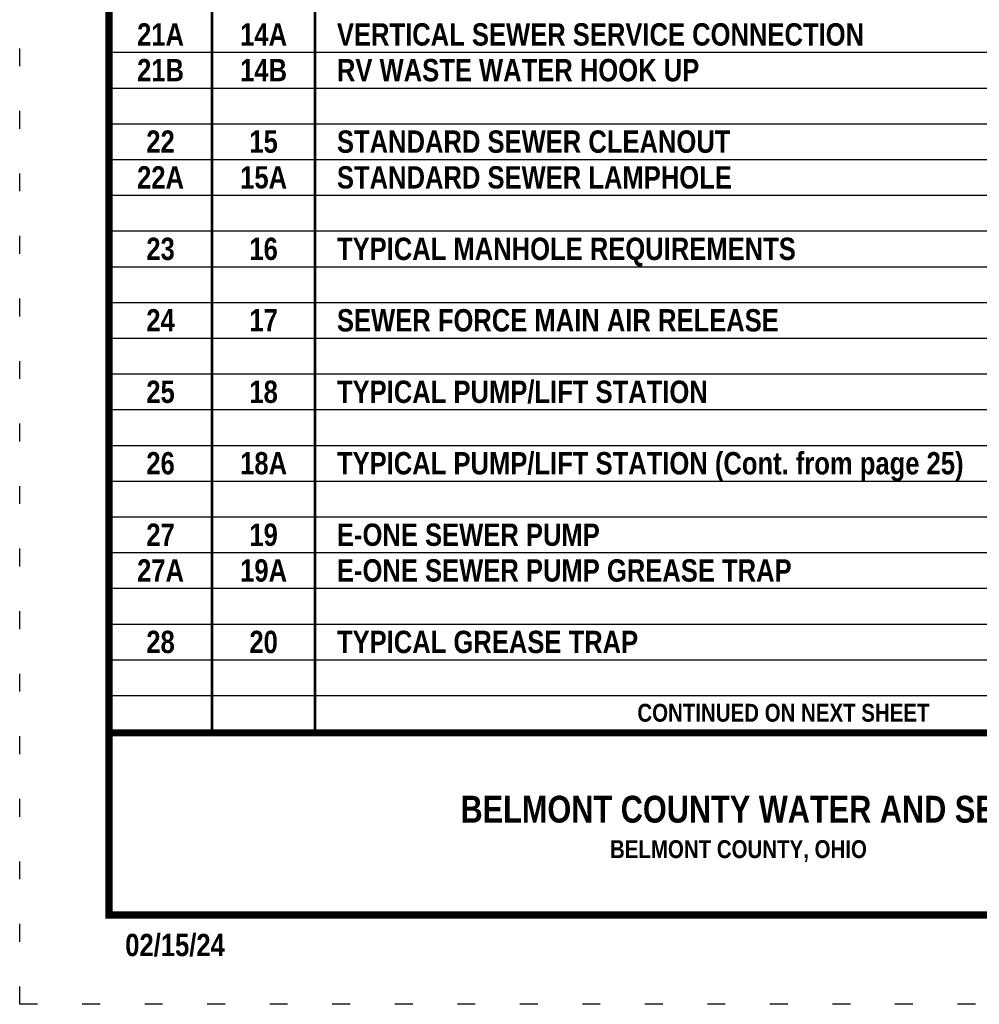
# Model space of a CAD drawing. Header units: feet. Extents: x -26.5 to 0.6, y 11.5 to 22.5.
# Tile 207 of 256: x -17.3 to -11.9, y 11.5 to 17. Entities that reach past the tile are written whole.
import ezdxf
from ezdxf.enums import TextEntityAlignment as Align

# ---------------------------------------------------------------- set-up
doc = ezdxf.new("R2010")
doc.units = ezdxf.units.FT
doc.header["$MEASUREMENT"] = 0
doc.linetypes.add('DOT2', pattern=[0.125, 0, -0.125])
doc.layers.get('0').update_dxf_attribs({"linetype": 'CONTINUOUS'})
doc.layers.get('DEFPOINTS').update_dxf_attribs({"linetype": 'CONTINUOUS'})
doc.layers.add('BORDER', color=252, linetype='CONTINUOUS')
doc.layers.add('TEXT', color=255, linetype='CONTINUOUS')
doc.styles.add('TECHNICAL', font='techb___.ttf', dxfattribs={"height": 0.1})

msp = doc.modelspace()

# ---------------------------------------------------------------- linework, layer by layer
at = {"const_width": 0.015}
for points in [[(-16.1751, 21.9959), (-16.1751, 13.0154)], [(-15.5981, 21.9959), (-15.5981, 13.0154)]]:
    msp.add_lwpolyline(points, dxfattribs=at)
for points in [[(-16.7521, 16.824), (-9.2521, 16.824)], [(-16.7521, 16.624), (-9.2521, 16.624)], [(-16.7521, 16.424), (-9.2521, 16.424)], [(-16.7521, 16.224), (-9.2521, 16.224)], [(-16.7521, 16.024), (-9.2521, 16.024)], [(-16.7521, 15.824), (-9.2521, 15.824)], [(-16.7521, 15.624), (-9.2521, 15.624)], [(-16.7521, 15.424), (-9.2521, 15.424)], [(-16.7521, 15.224), (-9.2521, 15.224)], [(-16.7521, 15.024), (-9.2521, 15.024)], [(-16.7521, 14.824), (-9.2521, 14.824)], [(-16.7521, 14.624), (-9.2521, 14.624)], [(-16.7521, 14.424), (-9.2521, 14.424)], [(-16.7521, 14.224), (-9.2521, 14.224)], [(-16.7521, 14.024), (-9.2521, 14.024)], [(-16.7521, 13.824), (-9.2521, 13.824)], [(-16.7521, 13.624), (-9.2521, 13.624)], [(-16.7521, 13.424), (-9.2521, 13.424)], [(-16.7521, 13.224), (-9.2521, 13.224)]]:
    msp.add_lwpolyline(points)
at = {"layer": 'BORDER', "color": 7, "const_width": 0.04}
msp.add_lwpolyline([(-16.7521, 11.9959), (-16.7521, 21.9959), (-9.2521, 21.9959), (-9.2521, 11.9959)], close=True, dxfattribs=at)
msp.add_lwpolyline([(-16.7521, 13.0154), (-9.2521, 13.0154)], dxfattribs=at)
at = {"layer": 'DEFPOINTS', "color": 7, "linetype": 'DOT2', "ltscale": 2}
msp.add_lwpolyline([(-17.2521, 11.4959), (-17.2521, 22.4959), (-8.7521, 22.4959), (-8.7521, 11.4959)], close=True, dxfattribs=at)

# ---------------------------------------------------------------- texts
at = {"layer": 'BORDER', "color": 7, "style": 'TECHNICAL'}
for s, p in [('CONTINUED ON NEXT SHEET', (-13.7941, 13.0775)), ('BELMONT COUNTY, OHIO', (-13.9475, 12.3142))]:
    msp.add_text(s, height=0.1, dxfattribs=at).set_placement(p)
msp.add_text('BELMONT COUNTY WATER AND SEWER DISTRICT', height=0.15, dxfattribs=at).set_placement((-10.5474, 12.5878), align=Align.MIDDLE_RIGHT)
at = {"layer": 'TEXT', "color": 7, "style": 'TECHNICAL'}
for s, p in [('21A', (-16.4636, 16.924)), ('14A', (-15.8866, 16.924)), ('21B', (-16.4636, 16.724)), ('14B', (-15.8866, 16.724)), ('22', (-16.4636, 16.324)), ('15', (-15.8866, 16.324)), ('22A', (-16.4636, 16.124)), ('15A', (-15.8866, 16.124)), ('23', (-16.4636, 15.724)), ('16', (-15.8866, 15.724)), ('24', (-16.4636, 15.324)), ('17', (-15.8866, 15.324)), ('25', (-16.4636, 14.924)), ('18', (-15.8866, 14.924)), ('26', (-16.4636, 14.524)), ('18A', (-15.8866, 14.524)), ('27', (-16.4636, 14.124)), ('19', (-15.8866, 14.124)), ('27A', (-16.4636, 13.924)), ('19A', (-15.8866, 13.924)), ('28', (-16.4636, 13.524)), ('20', (-15.8866, 13.524))]:
    msp.add_text(s, height=0.125, dxfattribs=at).set_placement(p, align=Align.MIDDLE_CENTER)
for s, p in [('VERTICAL SEWER SERVICE CONNECTION', (-15.4761, 16.924)), ('RV WASTE WATER HOOK UP', (-15.4761, 16.724)), ('STANDARD SEWER CLEANOUT', (-15.4761, 16.324)), ('STANDARD SEWER LAMPHOLE', (-15.4761, 16.124)), ('TYPICAL MANHOLE REQUIREMENTS', (-15.4761, 15.724)), ('SEWER FORCE MAIN AIR RELEASE', (-15.4761, 15.324)), ('TYPICAL PUMP/LIFT STATION', (-15.4761, 14.924)), ('TYPICAL PUMP/LIFT STATION (Cont. from page 25)', (-15.4761, 14.524)), ('E-ONE SEWER PUMP', (-15.4761, 14.124)), ('E-ONE SEWER PUMP GREASE TRAP', (-15.4761, 13.924)), ('TYPICAL GREASE TRAP', (-15.4761, 13.524))]:
    msp.add_text(s, height=0.125, dxfattribs=at).set_placement(p, align=Align.MIDDLE_LEFT)
msp.add_text('02/15/24', height=0.125, dxfattribs=at).set_placement((-16.6612, 11.7653))

doc.saveas('drawing.dxf')
